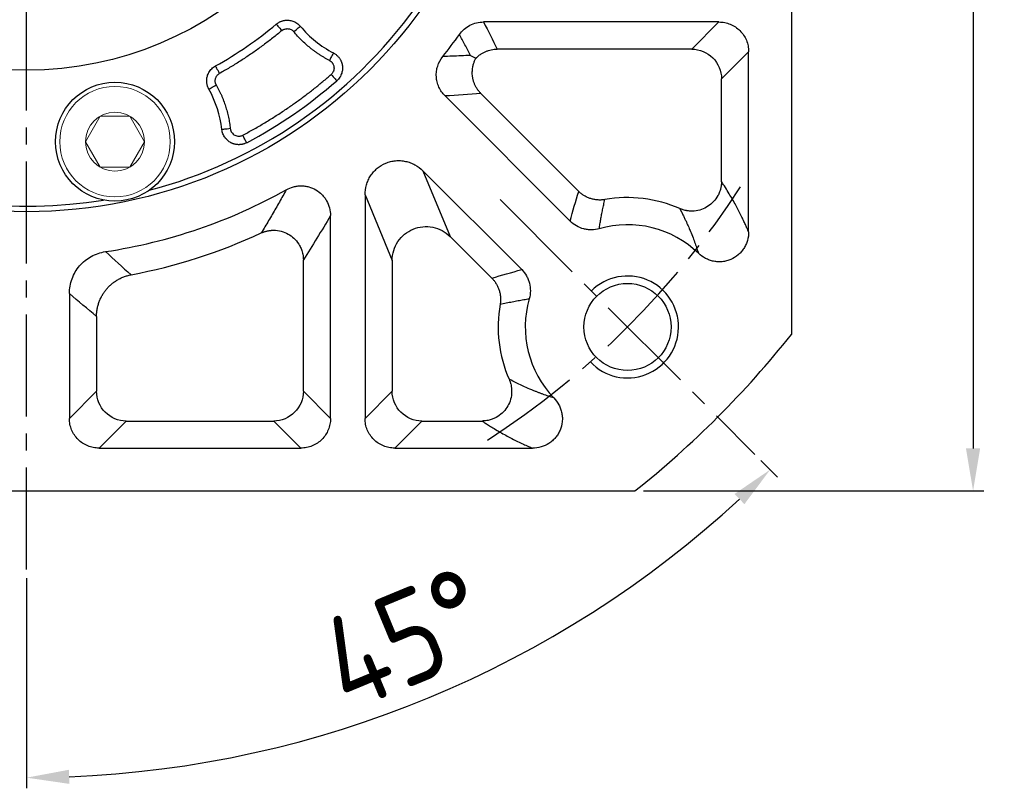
# Model space of a CAD drawing. Header units: millimetres. Extents: x 8126 to 9163, y -551 to 182.
# Tile 4 of 15: x 8339 to 8455, y -204 to -113. Entities that reach past the tile are written whole.
import ezdxf

# ---------------------------------------------------------------- set-up
doc = ezdxf.new("R2010")
doc.units = ezdxf.units.MM
doc.linetypes.add('点画线', pattern=[18, 12, -2, 2, -2])
for name, color, linetype, lineweight in [('6文字层', 3, 'Continuous', 35), ('粗实线', 7, 'Continuous', 40), ('细实线', 7, 'Continuous', 18)]:
    doc.layers.add(name, color=color, linetype=linetype, lineweight=lineweight)
doc.layers.add('7中心线层', color=7, linetype='点画线')
doc.styles.add('工程字', font='gbenor.shx', dxfattribs={"bigfont": 'gbcbig.shx'})
doc.dimstyles.new('ISO-25', dxfattribs={"dimtxt": 11, "dimasz": 5, "dimexe": 1.25, "dimexo": 1, "dimgap": 2, "dimtad": 1, "dimtxsty": '工程字', "dimcen": 2, "dimadec": 0, "dimazin": 0, "dimtfac": 1, "dimtmove": 0, "dimatfit": 3, "dimfxl": 1, "dimarcsym": 0})
doc.dimstyles.new('ISO-25-1', dxfattribs={"dimtxt": 11, "dimasz": 5, "dimexe": 1.25, "dimexo": 1, "dimgap": 2, "dimtad": 1, "dimtoh": 1, "dimtxsty": '工程字', "dimcen": 2, "dimadec": 0, "dimazin": 0, "dimtfac": 1, "dimtmove": 0, "dimatfit": 3, "dimfxl": 1, "dimarcsym": 0})

# ---------------------------------------------------------------- blocks, each defined once
blk = doc.blocks.new('*D31')
at = {"layer": '6文字层', "color": 0, "lineweight": -2}
for p, q in [((8412.87, 11.38), (8452.91, 11.38)), ((8451.66, 6.38), (8451.66, -163.62)), ((8412.87, -168.62), (8452.91, -168.62))]:
    blk.add_line(p, q, dxfattribs=at)
at = {"layer": '6文字层', "color": 0}
for points in [[(8452.49, 6.38), (8450.82, 6.38), (8451.66, 11.38)], [(8450.82, -163.62), (8452.49, -163.62), (8451.66, -168.62)]]:
    blk.add_solid(points, dxfattribs=at)
at = {"layer": 'Defpoints', "color": 0}
for p in [(8411.87, 11.38), (8411.87, -168.62), (8451.66, -168.62)]:
    blk.add_point(p, dxfattribs=at)
at = {"layer": '6文字层', "color": 0, "insert": (8444.16, -78.62), "char_height": 11, "attachment_point": 5, "rotation": 90, "style": '工程字'}
blk.add_mtext('180', dxfattribs=at)
blk = doc.blocks.new('*D32')
at = {"layer": '6文字层', "color": 0, "lineweight": -2}
for p, q in [((8263.57, -150.33), (8263.57, -192.37)), ((8275.57, -150.33), (8275.57, -192.37)), ((8258.57, -191.12), (8253.57, -191.12)), ((8275.57, -191.12), (8263.57, -191.12)), ((8285.57, -191.12), (8280.57, -191.12)), ((8337.07, -191.12), (8285.57, -191.12))]:
    blk.add_line(p, q, dxfattribs=at)
at = {"layer": '6文字层', "color": 0}
for points in [[(8258.57, -191.95), (8258.57, -190.29), (8263.57, -191.12)], [(8280.57, -190.29), (8280.57, -191.95), (8275.57, -191.12)]]:
    blk.add_solid(points, dxfattribs=at)
at = {"layer": 'Defpoints', "color": 0}
for p in [(8263.57, -149.33), (8275.57, -149.33), (8263.57, -191.12)]:
    blk.add_point(p, dxfattribs=at)
at = {"layer": '6文字层', "color": 0, "insert": (8312.32, -183.62), "char_height": 11, "attachment_point": 5, "style": '工程字'}
blk.add_mtext('4-M12x28', dxfattribs=at)
blk = doc.blocks.new('*D33')
at = {"layer": '6文字层', "color": 0, "lineweight": -2}
for p, q in [((8340.28, -80.62), (8340.28, -76.62)), ((8338.28, -78.62), (8342.28, -78.62)), ((8231.44, -170.24), (8259.95, -146.24)), ((8204.69, -170.24), (8231.44, -170.24))]:
    blk.add_line(p, q, dxfattribs=at)
at = {"layer": '6文字层', "color": 0}
blk.add_solid([(8260.49, -146.88), (8259.41, -145.6), (8263.78, -143.02)], dxfattribs=at)
at = {"layer": 'Defpoints', "color": 0}
for p in [(8416.78, -14.22), (8263.78, -143.02)]:
    blk.add_point(p, dxfattribs=at)
at = {"layer": '6文字层', "color": 0, "insert": (8217.07, -162.74), "char_height": 11, "attachment_point": 5, "style": '工程字'}
blk.add_mtext('∅200', dxfattribs=at)
blk = doc.blocks.new('*D34')
at = {"layer": '6文字层', "color": 0, "lineweight": -2}
for p, q in [((8439.01, 23.8), (8423.56, 7.77)), ((8465.77, 23.8), (8439.01, 23.8)), ((8340.28, -80.62), (8340.28, -76.62)), ((8338.28, -78.62), (8342.28, -78.62))]:
    blk.add_line(p, q, dxfattribs=at)
at = {"layer": '6文字层', "color": 0}
blk.add_solid([(8422.96, 8.35), (8424.16, 7.19), (8420.09, 4.17)], dxfattribs=at)
at = {"layer": 'Defpoints', "color": 0}
for p in [(8420.09, 4.17), (8260.47, -161.42)]:
    blk.add_point(p, dxfattribs=at)
at = {"layer": '6文字层', "color": 0, "lineweight": 25, "insert": (8453.39, 31.3), "char_height": 11, "attachment_point": 5, "style": '工程字'}
blk.add_mtext('∅230{}{{\\H0.7x;}{}}', dxfattribs=at)
blk = doc.blocks.new('*D36')
at = {"layer": '6文字层', "color": 0, "lineweight": -2}
for p, q in [((8426.69, -165.03), (8428.66, -167)), ((8340.28, -178.87), (8340.28, -203.61))]:
    blk.add_line(p, q, dxfattribs=at)
blk.add_arc((8340.28, -78.62), 123.74, 272.3153, 312.6847, dxfattribs=at)
at = {"layer": '6文字层', "color": 0}
for points in [[(8424.75, -170.18), (8423.59, -168.98), (8427.78, -166.12)], [(8345.26, -201.43), (8345.3, -203.09), (8340.28, -202.36)]]:
    blk.add_solid(points, dxfattribs=at)
at = {"layer": 'Defpoints', "color": 0}
for p in [(8340.28, 20.63), (8396, -134.34), (8425.98, -164.32), (8340.28, -177.87), (8372.31, -198.15)]:
    blk.add_point(p, dxfattribs=at)
at = {"layer": '6文字层', "color": 0, "insert": (8384.76, -186.01), "char_height": 11, "attachment_point": 5, "rotation": 22.5, "style": '工程字'}
blk.add_mtext('45%%d', dxfattribs=at)

msp = doc.modelspace()

# ---------------------------------------------------------------- linework, layer by layer
at = {"layer": '7中心线层'}
for p, q in [((8340.2794, -177.8693), (8340.2794, 20.6263)), ((8396.0021, -134.3442), (8425.9781, -164.3201))]:
    msp.add_line(p, q, dxfattribs=at)
msp.add_arc((8340.2794, -78.6215), 100, 302.832642, 327.167358, dxfattribs=at)
at = {"layer": '粗实线', "color": 0, "lineweight": 30}
for p, q in [((8430.2794, -7.0324), (8430.2794, -150.2106)), ((8268.6903, -168.6215), (8411.8685, -168.6215))]:
    msp.add_line(p, q, dxfattribs=at)
for centre, radius in [((8340.2794, -78.6215), 57.15), ((8340.2794, -78.6215), 40.5), ((8350.675, -127.5289), 7), ((8410.9901, -149.3322), 5.125)]:
    msp.add_circle(centre, radius, dxfattribs=at)
for radius, start, end in [(56.5, 215.800973, 279.199034), (56.5, 284.800972, 324.199032), (115, 308.49995, 321.50005)]:
    msp.add_arc((8340.2794, -78.6215), radius, start, end, dxfattribs=at)
at = {"layer": '细实线', "color": 0, "lineweight": -3}
for p, q in [((8421.7532, -113.4474), (8394.0497, -113.4474)), ((8421.7532, -113.4474), (8418.5616, -116.6391)), ((8418.5616, -116.6391), (8395.67, -116.6391)), ((8425.2447, -116.9389), (8422.053, -120.1305)), ((8425.2447, -138.142), (8425.2447, -116.9389)), ((8422.053, -132.214), (8422.053, -120.1305)), ((8389.5157, -122.1518), (8404.2447, -136.8808)), ((8393.7434, -121.8658), (8405.2527, -133.3751)), ((8398.5387, -142.5868), (8386.9171, -130.9652)), ((8386.9171, -130.9652), (8390.1088, -138.6705)), ((8380.1053, -133.7868), (8380.1053, -160.0953)), ((8380.1053, -133.7868), (8383.297, -141.492)), ((8376.0358, -160.0953), (8376.0358, -136.2274)), ((8395.033, -143.5948), (8390.1088, -138.6705)), ((8372.8442, -156.9037), (8372.8442, -141.4376)), ((8383.297, -141.492), (8383.297, -156.9037)), ((8345.3142, -145.3961), (8345.3142, -160.0953)), ((8348.5058, -148.0901), (8348.5058, -156.9037)), ((8345.3142, -160.0953), (8348.5058, -156.9037)), ((8376.0358, -160.0953), (8372.8442, -156.9037)), ((8380.1053, -160.0953), (8383.297, -156.9037)), ((8348.8057, -163.5868), (8351.9973, -160.3951)), ((8351.9973, -160.3951), (8369.3527, -160.3951)), ((8372.5443, -163.5868), (8369.3527, -160.3951)), ((8383.5968, -163.5868), (8386.7884, -160.3951)), ((8386.7884, -160.3951), (8393.8719, -160.3951)), ((8348.8057, -163.5868), (8372.5443, -163.5868)), ((8383.5968, -163.5868), (8399.7999, -163.5868))]:
    msp.add_line(p, q, dxfattribs=at)
at = {"layer": '细实线', "color": 0, "lineweight": -3, "flags": 128}
for points in [[(8369.6619, -113.6985), (8369.678, -113.7177), (8369.717, -113.7643), (8369.7776, -113.8366), (8369.8576, -113.9321), (8369.9539, -114.0471), (8370.0631, -114.1774), (8370.1811, -114.3183), (8370.3036, -114.4646)], [(8371.7136, -114.5914), (8371.8602, -114.4694), (8372.0015, -114.3518), (8372.1322, -114.243), (8372.2475, -114.1471), (8372.3432, -114.0674), (8372.4157, -114.007), (8372.4625, -113.9681), (8372.4817, -113.9521)], [(8376.3781, -117.0891), (8376.3666, -117.1113), (8376.3385, -117.1653), (8376.295, -117.249), (8376.2376, -117.3595), (8376.1685, -117.4927), (8376.0901, -117.6436), (8376.0054, -117.8067), (8375.9175, -117.976)], [(8362.9821, -119.4966), (8362.8895, -119.3297), (8362.8002, -119.1691), (8362.7176, -119.0204), (8362.6448, -118.8893), (8362.5844, -118.7804), (8362.5385, -118.6979), (8362.509, -118.6448), (8362.4968, -118.6229)], [(8376.1143, -119.6157), (8376.2406, -119.7601), (8376.3622, -119.8992), (8376.4746, -120.0278), (8376.5736, -120.141), (8376.6555, -120.2348), (8376.7173, -120.3055), (8376.7567, -120.3505), (8376.7723, -120.3683)], [(8361.7231, -121.3463), (8361.7449, -121.3341), (8361.798, -121.3044), (8361.8804, -121.2583), (8361.989, -121.1975), (8362.12, -121.1242), (8362.2683, -121.0412), (8362.4287, -120.9515), (8362.5952, -120.8583)], [(8364.2485, -125.9959), (8364.0589, -126.0173), (8363.8762, -126.038), (8363.7073, -126.057), (8363.5582, -126.0739), (8363.4345, -126.0878), (8363.3407, -126.0984), (8363.2803, -126.1053), (8363.2554, -126.1081)], [(8366.1756, -127.6512), (8366.1645, -127.6304), (8366.1366, -127.5774), (8366.0927, -127.4944), (8366.0346, -127.3843), (8365.9643, -127.2513), (8365.8846, -127.1003), (8365.7983, -126.937), (8365.7087, -126.7673)]]:
    msp.add_lwpolyline(points, dxfattribs=at)
at = {"layer": '细实线'}
for points in [[(8347.21, -127.5289), (8348.9421, -124.5289), (8352.4079, -124.5289), (8354.14, -127.5289)], [(8347.21, -127.5289), (8348.9421, -130.5289), (8352.4079, -130.5289), (8354.14, -127.5289)]]:
    msp.add_lwpolyline(points, dxfattribs=at)
for radius in [6.5, 3.465]:
    msp.add_circle((8350.675, -127.5289), radius, dxfattribs=at)
at = {"layer": '细实线', "color": 0, "lineweight": -3}
for centre, radius, start, end in [((8340.2794, -78.6215), 45.7572, 299.048523, 309.951483), ((8382.213, -105.8535), 12.6604, 219.768384, 242.556326), ((8340.2794, -78.6215), 62.5348, 321.545288, 324.525837), ((8340.2794, -78.6215), 55.4484, 297.841768, 311.158238), ((8350.675, -127.5289), 12.6604, 6.443678, 29.23162), ((8340.2794, -78.6215), 62.5348, 278.536128, 299.253077), ((8410.9901, -149.3322), 15.2264, 66.14091, 100.084121), ((8410.9901, -149.3322), 12.0348, 46.113509, 106.026041), ((8340.2794, -78.6215), 65.7264, 280.770049, 294.836217), ((8410.9901, -149.3322), 15.2264, 169.915856, 203.860062), ((8410.9901, -149.3322), 12.0348, 163.973934, 223.880907)]:
    msp.add_arc(centre, radius, start, end, dxfattribs=at)
at = {"layer": '细实线', "color": 0, "lineweight": -2}
msp.add_arc((8410.9901, -149.3322), 6, 223.280872, 135.000055, dxfattribs=at)
at = {"layer": '细实线', "color": 0, "lineweight": -3}
for points, knots in [([(8369.6619, -113.6985), (8369.6979, -113.6696), (8369.7699, -113.6117), (8369.8851, -113.5348), (8370.0046, -113.4656), (8370.128, -113.4053), (8370.2541, -113.354), (8370.3817, -113.3119), (8370.5097, -113.279), (8370.6372, -113.2549), (8370.763, -113.2394), (8370.8864, -113.2321), (8371.0065, -113.2322), (8371.164, -113.2417), (8371.3636, -113.2716), (8371.6049, -113.3386), (8371.8462, -113.4401), (8372.0786, -113.5776), (8372.2962, -113.7467), (8372.4198, -113.8835), (8372.4817, -113.9521)], [0, 0, 0, 0, 0.04402606, 0.08808988, 0.13204352, 0.17573877, 0.21902966, 0.26177497, 0.30384037, 0.34510038, 0.3854399, 0.42475543, 0.46295577, 0.49996242, 0.57524638, 0.65495231, 0.7383017, 0.82433553, 0.9119577, 1, 1, 1, 1]), ([(8391.2063, -114.9127), (8391.3683, -114.6851), (8391.5538, -114.4812), (8391.9707, -114.1192), (8392.2041, -113.9611), (8392.6938, -113.7085), (8392.955, -113.6109), (8393.4956, -113.48), (8393.7703, -113.4473), (8394.0497, -113.4474)], [0, 0, 0, 0, 0.25, 0.25, 0.5, 0.5, 0.75, 0.75, 1, 1, 1, 1]), ([(8421.7532, -113.4474), (8421.9839, -113.4471), (8422.2108, -113.4691), (8422.6573, -113.5566), (8422.8792, -113.623), (8423.3027, -113.7973), (8423.5035, -113.9041), (8423.8834, -114.1569), (8424.0634, -114.3043), (8424.3859, -114.6265), (8424.5305, -114.8024), (8424.7856, -115.1843), (8424.8939, -115.3878), (8425.0674, -115.8084), (8425.134, -116.0284), (8425.2229, -116.48), (8425.245, -116.7082), (8425.2447, -116.9389)], [0, 0, 0, 0, 0.125, 0.125, 0.25, 0.25, 0.375, 0.375, 0.5, 0.5, 0.625, 0.625, 0.75, 0.75, 0.875, 0.875, 1, 1, 1, 1]), ([(8370.3036, -114.4646), (8370.1277, -114.6107), (8369.7761, -114.9027), (8369.2409, -115.3308), (8368.7005, -115.7511), (8368.1542, -116.163), (8367.6024, -116.5667), (8367.0448, -116.962), (8366.4815, -117.3492), (8365.9126, -117.728), (8365.338, -118.0986), (8364.7577, -118.4609), (8364.1716, -118.8148), (8363.5802, -119.1611), (8363.1815, -119.3847), (8362.9821, -119.4966)], [0, 0, 0, 0, 0.07710479, 0.1541188, 0.23105848, 0.30794028, 0.38478072, 0.46159633, 0.53840367, 0.61521928, 0.69205972, 0.76894152, 0.8458812, 0.92289521, 1, 1, 1, 1]), ([(8370.3036, -114.4646), (8370.3237, -114.4485), (8370.3676, -114.4134), (8370.4446, -114.364), (8370.5383, -114.3155), (8370.6832, -114.2606), (8370.8527, -114.2293), (8371.0384, -114.2314), (8371.2182, -114.2627), (8371.3884, -114.328), (8371.5328, -114.4183), (8371.6343, -114.5022), (8371.6885, -114.5632), (8371.7136, -114.5914)], [0, 0, 0, 0, 0.04909952, 0.10724979, 0.17430161, 0.25023161, 0.40250846, 0.49985888, 0.60367573, 0.74952735, 0.84444715, 0.92793287, 1, 1, 1, 1]), ([(8375.9175, -117.976), (8375.8172, -117.923), (8375.6168, -117.8172), (8375.3216, -117.6491), (8375.0307, -117.4744), (8374.7445, -117.2926), (8374.4628, -117.1037), (8374.1858, -116.9076), (8373.9134, -116.7045), (8373.5568, -116.4246), (8373.1245, -116.0588), (8372.6291, -115.5945), (8372.1556, -115.1075), (8371.861, -114.7636), (8371.7136, -114.5914)], [0, 0, 0, 0, 0.06262688, 0.12514083, 0.18758042, 0.24998437, 0.31239147, 0.3748405, 0.43737016, 0.500019, 0.62515049, 0.74998437, 0.87483084, 1, 1, 1, 1]), ([(8392.5311, -117.3832), (8392.3104, -116.9677), (8391.8728, -116.1437), (8391.4272, -115.3207), (8391.2063, -114.9127)], [0, 0, 0, 0, 0.50426457, 1, 1, 1, 1]), ([(8393.158, -117.7067), (8393.1649, -117.6995), (8393.1913, -117.6721), (8393.2514, -117.6126), (8393.3535, -117.5174), (8393.5028, -117.3912), (8393.7164, -117.2328), (8393.9867, -117.0663), (8394.2996, -116.9143), (8394.6257, -116.7938), (8394.9641, -116.7064), (8395.314, -116.65), (8395.551, -116.6427), (8395.67, -116.6391)], [0, 0, 0, 0, 0.01071435, 0.04080696, 0.09050101, 0.16008406, 0.24982721, 0.37496924, 0.4991962, 0.62160574, 0.74635283, 0.87273459, 1, 1, 1, 1]), ([(8418.5616, -116.6391), (8419.4772, -116.6416), (8420.3815, -117.0188), (8421.6733, -118.3106), (8422.0505, -119.2148), (8422.053, -120.1305)], [0, 0, 0, 0, 0.5, 0.5, 1, 1, 1, 1]), ([(8375.9175, -117.976), (8375.9459, -117.9918), (8376.0026, -118.0234), (8376.081, -118.0812), (8376.1539, -118.1455), (8376.2202, -118.2165), (8376.2765, -118.2884), (8376.3372, -118.3842), (8376.407, -118.5308), (8376.4785, -118.8196), (8376.4443, -119.0965), (8376.3495, -119.3181), (8376.282, -119.4341), (8376.1952, -119.5414), (8376.1354, -119.5964), (8376.1143, -119.6157)], [0, 0, 0, 0, 0.05027651, 0.10042159, 0.15051433, 0.2005951, 0.25067732, 0.29173374, 0.3759917, 0.50095473, 0.74896655, 0.78749237, 0.87426367, 0.95581574, 1, 1, 1, 1]), ([(8376.3781, -117.0891), (8376.421, -117.1126), (8376.5072, -117.1598), (8376.6298, -117.2426), (8376.7466, -117.3338), (8376.8561, -117.4336), (8376.9575, -117.5406), (8377.05, -117.6537), (8377.1328, -117.7717), (8377.2058, -117.8931), (8377.2687, -118.0167), (8377.3216, -118.141), (8377.3648, -118.2648), (8377.3988, -118.387), (8377.4242, -118.5066), (8377.4454, -118.6478), (8377.4579, -118.8193), (8377.4522, -119.0281), (8377.4213, -119.2536), (8377.36, -119.4896), (8377.2647, -119.7285), (8377.1339, -119.9607), (8376.9712, -120.1797), (8376.8387, -120.3053), (8376.7723, -120.3683)], [0, 0, 0, 0, 0.03780133, 0.07587395, 0.11406859, 0.15223052, 0.1902026, 0.22782843, 0.26495555, 0.30143824, 0.33714013, 0.37193627, 0.40571469, 0.43837735, 0.46984066, 0.50003539, 0.54860336, 0.60242425, 0.66107933, 0.72396728, 0.79030212, 0.85913541, 0.92940428, 1, 1, 1, 1]), ([(8389.5157, -122.1518), (8389.2144, -121.8506), (8388.968, -121.4941), (8388.7067, -120.9121), (8388.6372, -120.7095), (8388.5374, -120.2999), (8388.5064, -120.0921), (8388.4824, -119.6709), (8388.49, -119.4565), (8388.5431, -119.0391), (8388.5884, -118.8339), (8388.7809, -118.229), (8388.9854, -117.8452), (8389.2504, -117.5116)], [0, 0, 0, 0, 0.25, 0.25, 0.375, 0.375, 0.5, 0.5, 0.625, 0.625, 0.75, 0.75, 1, 1, 1, 1]), ([(8392.5311, -117.3832), (8392.1636, -117.4002), (8391.4335, -117.4339), (8390.34, -117.4767), (8389.6119, -117.5), (8389.2504, -117.5116)], [0, 0, 0, 0, 0.337832, 0.67116532, 1, 1, 1, 1]), ([(8393.7434, -121.8658), (8393.7013, -121.8223), (8393.6173, -121.7353), (8393.5001, -121.5968), (8393.3902, -121.4534), (8393.2883, -121.3051), (8393.1948, -121.1529), (8393.1099, -120.9974), (8393.0337, -120.8395), (8392.9663, -120.68), (8392.9076, -120.5196), (8392.8576, -120.3591), (8392.816, -120.1993), (8392.7825, -120.0409), (8392.7352, -119.7514), (8392.7095, -119.3222), (8392.7604, -118.8196), (8392.8648, -118.3899), (8392.9898, -118.0355), (8393.1024, -117.8154), (8393.158, -117.7067)], [0, 0, 0, 0, 0.04033105, 0.08061623, 0.12078046, 0.16074903, 0.20044829, 0.23980638, 0.27875385, 0.31722422, 0.35515451, 0.39248569, 0.42916298, 0.46513618, 0.50035979, 0.62452333, 0.75028108, 0.83535989, 0.91873686, 1, 1, 1, 1]), ([(8361.7231, -121.3463), (8361.7014, -121.3056), (8361.6579, -121.224), (8361.6037, -121.0964), (8361.558, -120.9661), (8361.5217, -120.8336), (8361.4948, -120.7002), (8361.4772, -120.5669), (8361.4686, -120.435), (8361.4687, -120.3053), (8361.4769, -120.1788), (8361.4926, -120.0563), (8361.5151, -119.9384), (8361.5537, -119.7854), (8361.6202, -119.595), (8361.7309, -119.3703), (8361.8756, -119.152), (8362.0538, -118.9493), (8362.2605, -118.767), (8362.4179, -118.671), (8362.4968, -118.6229)], [0, 0, 0, 0, 0.04405044, 0.08813536, 0.13210632, 0.17581464, 0.219114, 0.26186283, 0.30392658, 0.34517958, 0.38550667, 0.4248043, 0.46298134, 0.49995936, 0.57524351, 0.65494966, 0.73829934, 0.82433361, 0.91195652, 1, 1, 1, 1]), ([(8362.5952, -120.8583), (8362.581, -120.8311), (8362.5518, -120.7755), (8362.5174, -120.6855), (8362.4903, -120.5886), (8362.4663, -120.4482), (8362.4654, -120.281), (8362.5019, -120.0922), (8362.5697, -119.9161), (8362.6764, -119.7486), (8362.8162, -119.6013), (8362.9275, -119.5311), (8362.9821, -119.4966)], [0, 0, 0, 0, 0.05857868, 0.11976588, 0.18368661, 0.25048746, 0.3913385, 0.49997599, 0.61609066, 0.74956858, 0.87697948, 1, 1, 1, 1]), ([(8365.7087, -126.7673), (8365.9156, -126.657), (8366.3294, -126.4365), (8366.9445, -126.0956), (8367.5552, -125.7476), (8368.1611, -125.3916), (8368.7624, -125.0279), (8369.359, -124.6564), (8369.9508, -124.2772), (8370.538, -123.8901), (8371.2756, -123.3902), (8372.1571, -122.7691), (8373.1744, -122.0166), (8374.1734, -121.2404), (8375.1557, -120.4424), (8375.7947, -119.8913), (8376.1143, -119.6157)], [0, 0, 0, 0, 0.05559496, 0.11115855, 0.16670003, 0.22222868, 0.27775375, 0.33328454, 0.38883031, 0.44440032, 0.50000384, 0.60005023, 0.70001895, 0.79996409, 0.89993975, 1, 1, 1, 1]), ([(8362.5952, -120.8583), (8362.6499, -120.9576), (8362.7592, -121.1562), (8362.9135, -121.4588), (8363.0607, -121.7646), (8363.1999, -122.0738), (8363.3314, -122.3864), (8363.4552, -122.7023), (8363.5713, -123.0217), (8363.7154, -123.4515), (8363.8757, -123.9947), (8364.0345, -124.6548), (8364.1626, -125.3218), (8364.2198, -125.771), (8364.2485, -125.9959)], [0, 0, 0, 0, 0.06262688, 0.12514083, 0.18758042, 0.24998437, 0.31239147, 0.3748405, 0.43737016, 0.500019, 0.62515049, 0.74998437, 0.87483084, 1, 1, 1, 1]), ([(8366.1756, -127.6512), (8366.1319, -127.6731), (8366.0447, -127.7168), (8365.9082, -127.7699), (8365.769, -127.8135), (8365.6279, -127.8464), (8365.4866, -127.8689), (8365.3465, -127.8811), (8365.2088, -127.8834), (8365.0748, -127.8765), (8364.9457, -127.8613), (8364.8222, -127.8387), (8364.7051, -127.8098), (8364.595, -127.7755), (8364.4922, -127.7371), (8364.3969, -127.6955), (8364.2744, -127.6345), (8364.1226, -127.5438), (8363.9448, -127.4097), (8363.7744, -127.2473), (8363.6182, -127.0578), (8363.4827, -126.8439), (8363.3743, -126.6103), (8363.2941, -126.3636), (8363.2683, -126.193), (8363.2554, -126.1081)], [0, 0, 0, 0, 0.03765928, 0.07537156, 0.11296922, 0.15028243, 0.18714265, 0.22338602, 0.25885647, 0.29340846, 0.32690905, 0.35923948, 0.39029609, 0.41999057, 0.44824977, 0.47501496, 0.50024085, 0.55390644, 0.61128664, 0.67192376, 0.73522858, 0.80049571, 0.86693422, 0.93371083, 1, 1, 1, 1]), ([(8364.2485, -125.9959), (8364.253, -126.0283), (8364.262, -126.0927), (8364.2871, -126.1866), (8364.3206, -126.2772), (8364.3634, -126.3645), (8364.4397, -126.4886), (8364.5685, -126.6369), (8364.7698, -126.7757), (8364.9979, -126.8643), (8365.2146, -126.8896), (8365.4032, -126.8746), (8365.5618, -126.8367), (8365.6595, -126.7905), (8365.7087, -126.7673)], [0, 0, 0, 0, 0.05054314, 0.10035771, 0.14992273, 0.1997244, 0.2502421, 0.37495085, 0.49993683, 0.62455354, 0.74960803, 0.83339172, 0.91610675, 1, 1, 1, 1]), ([(8380.1053, -133.7868), (8380.1039, -133.389), (8380.1582, -133.0005), (8380.3231, -132.4315), (8380.3927, -132.2439), (8380.5561, -131.886), (8380.6504, -131.714), (8380.8642, -131.3841), (8380.9849, -131.2249), (8381.2471, -130.9283), (8381.3881, -130.7913), (8381.8398, -130.4135), (8382.1849, -130.2043), (8382.7295, -129.9785), (8382.9163, -129.917), (8383.3011, -129.8221), (8383.4981, -129.7894), (8383.89, -129.7542), (8384.0865, -129.7514), (8384.4804, -129.7753), (8384.679, -129.8024), (8385.0647, -129.8846), (8385.2533, -129.9396), (8385.6221, -130.077), (8385.8036, -130.1603), (8386.3235, -130.4463), (8386.6368, -130.6829), (8386.9171, -130.9652)], [0, 0, 0, 0, 0.125, 0.125, 0.1875, 0.1875, 0.25, 0.25, 0.3125, 0.3125, 0.375, 0.375, 0.5, 0.5, 0.5625, 0.5625, 0.625, 0.625, 0.6875, 0.6875, 0.75, 0.75, 0.8125, 0.8125, 0.875, 0.875, 1, 1, 1, 1]), ([(8370.8382, -133.1812), (8370.7034, -133.4235), (8370.432, -133.9112), (8370.0217, -134.6362), (8369.6058, -135.3626), (8369.1841, -136.0894), (8368.7566, -136.8166), (8368.3235, -137.5451), (8368.0325, -138.0267), (8367.8862, -138.269)], [0, 0, 0, 0, 0.1375627, 0.27688981, 0.4179816, 0.56083829, 0.70546011, 0.85184728, 1, 1, 1, 1]), ([(8370.8382, -133.1812), (8371.1052, -133.0308), (8371.3854, -132.9173), (8371.8251, -132.8013), (8371.9762, -132.7717), (8372.2781, -132.7328), (8372.4291, -132.7234), (8372.7311, -132.724), (8372.8822, -132.7342), (8373.1844, -132.7747), (8373.3352, -132.8053), (8373.774, -132.9248), (8374.0549, -133.0426), (8374.5827, -133.3518), (8374.8214, -133.5376), (8375.1417, -133.863), (8375.2423, -133.9798), (8375.4249, -134.2225), (8375.5076, -134.349), (8375.7307, -134.7443), (8375.8463, -135.0317), (8375.998, -135.6173), (8376.0365, -135.9209), (8376.0358, -136.2274)], [0, 0, 0, 0, 0.125, 0.125, 0.1875, 0.1875, 0.25, 0.25, 0.3125, 0.3125, 0.375, 0.375, 0.5, 0.5, 0.625, 0.625, 0.6875, 0.6875, 0.75, 0.75, 0.875, 0.875, 1, 1, 1, 1]), ([(8422.053, -132.214), (8422.052, -132.2691), (8422.05, -132.3805), (8422.0368, -132.5494), (8422.0153, -132.7214), (8421.9844, -132.896), (8421.9282, -133.141), (8421.8221, -133.4737), (8421.5781, -134.0031), (8421.145, -134.6037), (8420.4811, -135.161), (8419.7032, -135.5428), (8418.9878, -135.6943), (8418.4051, -135.7059), (8418.0812, -135.6723), (8417.871, -135.6341), (8417.7297, -135.6042), (8417.5501, -135.5569), (8417.344, -135.4891), (8417.2108, -135.433), (8417.149, -135.407)], [0, 0, 0, 0, 0.02390358, 0.04839624, 0.07347045, 0.09911551, 0.12531726, 0.18250198, 0.25024601, 0.37750819, 0.49984728, 0.62234159, 0.74944872, 0.81324305, 0.87455908, 0.89035172, 0.905945, 0.93735715, 0.97096901, 1, 1, 1, 1]), ([(8425.2447, -138.142), (8425.1953, -138.0268), (8425.0853, -137.7703), (8424.9033, -137.3611), (8424.6876, -136.8917), (8424.3781, -136.2444), (8424.0291, -135.5564), (8423.4971, -134.5671), (8422.9652, -133.6562), (8422.4321, -132.7996), (8422.1654, -132.3876), (8422.053, -132.214)], [0, 0, 0, 0, 0.04664898, 0.10386873, 0.17165388, 0.25000131, 0.39539044, 0.4999861, 0.74998857, 0.89465495, 1, 1, 1, 1]), ([(8408.3241, -134.341), (8408.2613, -134.3511), (8408.1351, -134.3713), (8407.943, -134.3885), (8407.7483, -134.3958), (8407.5517, -134.3919), (8407.3542, -134.377), (8407.1568, -134.3506), (8406.9604, -134.3128), (8406.766, -134.2638), (8406.5746, -134.2036), (8406.3871, -134.1325), (8406.2044, -134.0511), (8406.0274, -133.9597), (8405.8569, -133.859), (8405.6935, -133.7496), (8405.538, -133.6321), (8405.3903, -133.5081), (8405.2984, -133.4193), (8405.2527, -133.3751)], [0, 0, 0, 0, 0.0569585, 0.11459532, 0.17283332, 0.23159, 0.29077806, 0.35030614, 0.4100796, 0.47000141, 0.52997306, 0.58989557, 0.64967045, 0.70920066, 0.76839156, 0.82715179, 0.88539405, 0.94303583, 1, 1, 1, 1]), ([(8407.6676, -137.7652), (8407.6952, -137.5865), (8407.7512, -137.2235), (8407.8458, -136.6738), (8407.9498, -136.1097), (8408.0643, -135.5319), (8408.1887, -134.9402), (8408.2785, -134.5426), (8408.3241, -134.341)], [0, 0, 0, 0, 0.1546811, 0.31415652, 0.4784262, 0.64749006, 0.82134803, 1, 1, 1, 1]), ([(8417.149, -135.407), (8417.2229, -135.5504), (8417.3649, -135.826), (8417.5664, -136.2336), (8417.749, -136.6144), (8417.9131, -136.9675), (8418.0592, -137.2913), (8418.1878, -137.5841), (8418.2992, -137.8442), (8418.4695, -138.2505), (8418.688, -138.7949), (8418.9421, -139.4803), (8419.1529, -140.0899), (8419.2769, -140.4816), (8419.333, -140.6586)], [0, 0, 0, 0, 0.09421091, 0.18114122, 0.26079307, 0.33316884, 0.39827098, 0.45610193, 0.50666399, 0.54995931, 0.68972449, 0.81131049, 0.91473141, 1, 1, 1, 1]), ([(8383.297, -141.492), (8383.3015, -140.7098), (8383.5414, -139.9318), (8384.4135, -138.6346), (8385.044, -138.1187), (8386.4881, -137.5205), (8387.2988, -137.4395), (8388.8327, -137.7401), (8389.5524, -138.1206), (8390.1088, -138.6705)], [0, 0, 0, 0, 0.25, 0.25, 0.5, 0.5, 0.75, 0.75, 1, 1, 1, 1]), ([(8407.6676, -137.7652), (8407.3679, -137.8514), (8407.0635, -137.8964), (8406.6002, -137.9033), (8406.4436, -137.8952), (8406.1366, -137.8584), (8405.9854, -137.83), (8405.5387, -137.7148), (8405.2466, -137.5959), (8404.7123, -137.29), (8404.4651, -137.1014), (8404.2447, -136.8808)], [0, 0, 0, 0, 0.25, 0.25, 0.375, 0.375, 0.5, 0.5, 0.75, 0.75, 1, 1, 1, 1]), ([(8367.8862, -138.269), (8367.9425, -138.2443), (8368.054, -138.1953), (8368.2242, -138.1337), (8368.3932, -138.0814), (8368.5603, -138.0389), (8368.724, -138.0056), (8368.8834, -137.9809), (8369.0373, -137.9641), (8369.1849, -137.9544), (8369.3252, -137.9511), (8369.4578, -137.953), (8369.838, -137.9727), (8370.4557, -138.0953), (8371.2449, -138.4723), (8371.9197, -139.0296), (8372.3132, -139.5687), (8372.5221, -139.9797), (8372.6235, -140.2199), (8372.7135, -140.49), (8372.7847, -140.7868), (8372.8335, -141.1057), (8372.8406, -141.3255), (8372.8442, -141.4376)], [0, 0, 0, 0, 0.02645106, 0.05243319, 0.07784644, 0.10259404, 0.12658346, 0.14972737, 0.17194436, 0.19315946, 0.21330445, 0.23231806, 0.25014584, 0.37702191, 0.49967075, 0.62235843, 0.74946186, 0.78308309, 0.82055205, 0.86147857, 0.90539565, 0.95176662, 1, 1, 1, 1]), ([(8425.2447, -138.142), (8425.246, -138.4872), (8425.1994, -138.8243), (8425.0576, -139.3182), (8424.9978, -139.4812), (8424.8571, -139.7924), (8424.776, -139.942), (8424.5921, -140.2291), (8424.4883, -140.3677), (8424.2623, -140.6267), (8424.1408, -140.7465), (8423.7514, -141.0774), (8423.4536, -141.2616), (8422.9829, -141.4623), (8422.8214, -141.5173), (8422.4889, -141.6032), (8422.3179, -141.6337), (8421.9779, -141.6683), (8421.8075, -141.6728), (8421.4658, -141.6566), (8421.2932, -141.6354), (8420.9571, -141.5688), (8420.7927, -141.5235), (8420.4712, -141.4094), (8420.313, -141.34), (8419.8568, -141.0991), (8419.581, -140.8986), (8419.333, -140.6586)], [0, 0, 0, 0, 0.125, 0.125, 0.1875, 0.1875, 0.25, 0.25, 0.3125, 0.3125, 0.375, 0.375, 0.5, 0.5, 0.5625, 0.5625, 0.625, 0.625, 0.6875, 0.6875, 0.75, 0.75, 0.8125, 0.8125, 0.875, 0.875, 1, 1, 1, 1]), ([(8345.3142, -145.3961), (8345.3139, -145.0978), (8345.34, -144.804), (8345.443, -144.225), (8345.5204, -143.9384), (8345.7267, -143.3802), (8345.8533, -143.1141), (8346.1518, -142.6072), (8346.3254, -142.3644), (8346.7126, -141.9145), (8346.9239, -141.7095), (8347.3809, -141.3383), (8347.6294, -141.1708), (8348.1481, -140.8852), (8348.4175, -140.7668), (8348.9758, -140.5781), (8349.2666, -140.5076), (8349.5616, -140.4635)], [0, 0, 0, 0, 0.125, 0.125, 0.25, 0.25, 0.375, 0.375, 0.5, 0.5, 0.625, 0.625, 0.75, 0.75, 0.875, 0.875, 1, 1, 1, 1]), ([(8348.5058, -148.0901), (8348.5069, -148.0152), (8348.5091, -147.8653), (8348.5252, -147.6409), (8348.5506, -147.4177), (8348.5861, -147.1964), (8348.6313, -146.9776), (8348.686, -146.7621), (8348.7497, -146.5505), (8348.8222, -146.3435), (8348.9029, -146.1417), (8348.9914, -145.9455), (8349.0871, -145.7554), (8349.1894, -145.572), (8349.2978, -145.3954), (8349.4117, -145.2259), (8349.5304, -145.0639), (8349.6956, -144.8563), (8349.9198, -144.6067), (8350.2179, -144.3244), (8350.5475, -144.0607), (8350.9064, -143.8208), (8351.2915, -143.6093), (8351.6989, -143.4311), (8352.1231, -143.2861), (8352.4153, -143.2222), (8352.5616, -143.1901)], [0, 0, 0, 0, 0.03261277, 0.06524058, 0.09784024, 0.13036843, 0.162782, 0.1950383, 0.22709545, 0.25891263, 0.29045033, 0.32167061, 0.3525373, 0.38301617, 0.41307512, 0.44268428, 0.47181608, 0.50044535, 0.55810838, 0.61767246, 0.67890889, 0.74155369, 0.80531207, 0.8698646, 0.93487517, 1, 1, 1, 1]), ([(8395.033, -143.5948), (8395.0772, -143.6405), (8395.166, -143.7324), (8395.29, -143.8801), (8395.4075, -144.0356), (8395.5169, -144.199), (8395.6176, -144.3695), (8395.709, -144.5465), (8395.7904, -144.7292), (8395.8615, -144.9167), (8395.9217, -145.1081), (8395.9707, -145.3025), (8396.0085, -145.4989), (8396.0348, -145.6963), (8396.0498, -145.8938), (8396.0537, -146.0904), (8396.0464, -146.2851), (8396.0292, -146.4772), (8396.009, -146.6034), (8395.9989, -146.6661)], [0, 0, 0, 0, 0.05696402, 0.11460567, 0.17284781, 0.23160794, 0.29079876, 0.35032891, 0.41010375, 0.47002625, 0.5299979, 0.58991973, 0.64969323, 0.70922137, 0.76840951, 0.82716629, 0.88540441, 0.94304136, 1, 1, 1, 1]), ([(8398.5387, -142.5868), (8398.7593, -142.8072), (8398.9461, -143.0517), (8399.1766, -143.4536), (8399.2453, -143.5946), (8399.3619, -143.881), (8399.4103, -144.0271), (8399.5258, -144.4737), (8399.5634, -144.7867), (8399.5546, -145.4023), (8399.5093, -145.71), (8399.4231, -146.0097)], [0, 0, 0, 0, 0.25, 0.25, 0.375, 0.375, 0.5, 0.5, 0.75, 0.75, 1, 1, 1, 1]), ([(8395.9989, -146.6661), (8396.2402, -146.6118), (8396.7149, -146.5049), (8397.42, -146.3594), (8398.1051, -146.2283), (8398.7699, -146.1111), (8399.208, -146.0431), (8399.4231, -146.0097)], [0, 0, 0, 0, 0.21380709, 0.42071078, 0.62071091, 0.81380736, 1, 1, 1, 1]), ([(8397.065, -155.4913), (8397.0834, -155.5349), (8397.1206, -155.6229), (8397.1701, -155.7591), (8397.2142, -155.8965), (8397.2654, -156.0832), (8397.3538, -156.5064), (8397.3818, -157.1919), (8397.2005, -158.0461), (8396.8183, -158.8243), (8396.2606, -159.4878), (8395.6743, -159.9105), (8395.1472, -160.158), (8394.7774, -160.279), (8394.4397, -160.3502), (8394.1531, -160.3875), (8393.9644, -160.3926), (8393.8719, -160.3951)], [0, 0, 0, 0, 0.02053089, 0.04150111, 0.06290655, 0.08314183, 0.12555981, 0.25040648, 0.37748416, 0.50035896, 0.62252564, 0.74972979, 0.81018156, 0.87471606, 0.91806169, 0.95983954, 1, 1, 1, 1]), ([(8402.3153, -157.6747), (8402.2091, -157.6413), (8401.9937, -157.5735), (8401.6761, -157.4683), (8401.3564, -157.3587), (8401.0354, -157.2444), (8400.7129, -157.1254), (8400.389, -157.0017), (8400.0636, -156.8732), (8399.5444, -156.6616), (8398.8352, -156.3546), (8397.9423, -155.9387), (8397.3633, -155.6435), (8397.065, -155.4913)], [0, 0, 0, 0, 0.05093597, 0.10339114, 0.15736615, 0.21286158, 0.26987793, 0.32841569, 0.38847527, 0.45005706, 0.62191229, 0.80522504, 1, 1, 1, 1]), ([(8351.9973, -160.3951), (8351.0816, -160.3926), (8350.1773, -160.0154), (8348.8855, -158.7236), (8348.5084, -157.8193), (8348.5058, -156.9037)], [0, 0, 0, 0, 0.5, 0.5, 1, 1, 1, 1]), ([(8372.8442, -156.9037), (8372.8416, -157.8193), (8372.4645, -158.7236), (8371.1727, -160.0154), (8370.2684, -160.3926), (8369.3527, -160.3951)], [0, 0, 0, 0, 0.5, 0.5, 1, 1, 1, 1]), ([(8386.7884, -160.3951), (8385.8728, -160.3926), (8384.9685, -160.0154), (8383.6767, -158.7236), (8383.2995, -157.8193), (8383.297, -156.9037)], [0, 0, 0, 0, 0.5, 0.5, 1, 1, 1, 1]), ([(8402.3154, -157.674), (8402.5555, -157.922), (8402.7558, -158.1972), (8402.9961, -158.6513), (8403.0661, -158.8103), (8403.1806, -159.1321), (8403.226, -159.2961), (8403.2926, -159.6306), (8403.314, -159.8023), (8403.3308, -160.1459), (8403.3264, -160.3165), (8403.2752, -160.825), (8403.1883, -161.1642), (8402.9881, -161.6353), (8402.9098, -161.787), (8402.7297, -162.0794), (8402.6276, -162.22), (8402.4066, -162.4807), (8402.2869, -162.6022), (8402.0294, -162.8274), (8401.8904, -162.9318), (8401.4577, -163.2095), (8401.1445, -163.3511), (8400.4831, -163.5415), (8400.1452, -163.5881), (8399.7999, -163.5868)], [0, 0, 0, 0, 0.125, 0.125, 0.1875, 0.1875, 0.25, 0.25, 0.3125, 0.3125, 0.375, 0.375, 0.5, 0.5, 0.5625, 0.5625, 0.625, 0.625, 0.6875, 0.6875, 0.75, 0.75, 0.875, 0.875, 1, 1, 1, 1]), ([(8348.8057, -163.5868), (8348.575, -163.5871), (8348.3481, -163.565), (8347.9016, -163.4776), (8347.6796, -163.4111), (8347.2561, -163.2369), (8347.0553, -163.1301), (8346.6754, -162.8773), (8346.4955, -162.7299), (8346.173, -162.4076), (8346.0284, -162.2318), (8345.7732, -161.8499), (8345.6649, -161.6464), (8345.4914, -161.2258), (8345.4249, -161.0058), (8345.3359, -160.5542), (8345.3138, -160.326), (8345.3142, -160.0953)], [0, 0, 0, 0, 0.125, 0.125, 0.25, 0.25, 0.375, 0.375, 0.5, 0.5, 0.625, 0.625, 0.75, 0.75, 0.875, 0.875, 1, 1, 1, 1]), ([(8376.0358, -160.0953), (8376.0362, -160.326), (8376.0141, -160.5529), (8375.9267, -160.9994), (8375.8602, -161.2213), (8375.686, -161.6448), (8375.5791, -161.8456), (8375.3263, -162.2255), (8375.1789, -162.4055), (8374.8567, -162.728), (8374.6809, -162.8726), (8374.2989, -163.1277), (8374.0954, -163.236), (8373.6748, -163.4095), (8373.4549, -163.4761), (8373.0033, -163.565), (8372.775, -163.5871), (8372.5443, -163.5868)], [0, 0, 0, 0, 0.125, 0.125, 0.25, 0.25, 0.375, 0.375, 0.5, 0.5, 0.625, 0.625, 0.75, 0.75, 0.875, 0.875, 1, 1, 1, 1]), ([(8383.5968, -163.5868), (8383.3661, -163.5871), (8383.1392, -163.565), (8382.6927, -163.4776), (8382.4708, -163.4112), (8382.0473, -163.2369), (8381.8465, -163.1301), (8381.4666, -162.8773), (8381.2866, -162.7299), (8380.9641, -162.4076), (8380.8195, -162.2318), (8380.5644, -161.8499), (8380.4561, -161.6464), (8380.2826, -161.2258), (8380.216, -161.0058), (8380.1271, -160.5542), (8380.105, -160.326), (8380.1053, -160.0953)], [0, 0, 0, 0, 0.125, 0.125, 0.25, 0.25, 0.375, 0.375, 0.5, 0.5, 0.625, 0.625, 0.75, 0.75, 0.875, 0.875, 1, 1, 1, 1]), ([(8393.8719, -160.3951), (8393.9802, -160.4654), (8394.2255, -160.6245), (8394.6454, -160.8912), (8395.3937, -161.3541), (8396.2258, -161.8397), (8397.2152, -162.3717), (8397.954, -162.7465), (8398.6936, -163.0977), (8399.2791, -163.3628), (8399.6421, -163.5189), (8399.7999, -163.5868)], [0, 0, 0, 0, 0.06585397, 0.14919111, 0.25001226, 0.5000169, 0.60504486, 0.75000244, 0.85259392, 0.93592369, 1, 1, 1, 1])]:
    msp.add_open_spline(points, degree=3, knots=knots, dxfattribs=at)
for points in [[(8394.0497, -113.4474), (8394.5979, -114.5113), (8395.1378, -115.5752), (8395.67, -116.6391)], [(8392.5311, -117.3832), (8392.7322, -117.4859), (8392.9414, -117.5932), (8393.158, -117.7067)], [(8393.7434, -121.8658), (8392.3474, -121.9745), (8390.9388, -122.0704), (8389.5157, -122.1518)], [(8404.2447, -136.8808), (8404.5536, -135.6852), (8404.8927, -134.5198), (8405.2527, -133.3751)], [(8376.0358, -136.2274), (8374.9726, -138.0416), (8373.9086, -139.772), (8372.8442, -141.4376)], [(8349.5616, -140.4635), (8350.5585, -141.3896), (8351.5586, -142.2979), (8352.5616, -143.1901)], [(8395.033, -143.5948), (8396.1777, -143.2348), (8397.3431, -142.8956), (8398.5387, -142.5868)], [(8348.5058, -148.0901), (8347.4419, -147.2095), (8346.378, -146.3122), (8345.3142, -145.3961)]]:
    msp.add_open_spline(points, degree=3, dxfattribs=at)

# ---------------------------------------------------------------- dimensions: what is measured, and where the dimension line sits
at = {"layer": '6文字层', "lineweight": 25}
dim = msp.add_diameter_dim_2p(p1=(8260.467, -161.4163), p2=(8420.0918, 4.1733), text='<>{}{{\\H0.7x;}{}}', dimstyle='ISO-25-1', override={"dimtoh": 40, "dimlfac": 1, "dimse1": 1, "dimsd1": 1, "dimtix": 0, "dimtofl": 0, "dimatfit": 0}, dxfattribs=at)
dim.commit()
dim.dimension.update_dxf_attribs({"geometry": '*D34', "text_midpoint": (8453.3878, 23.7976), "dimtype": 163})
at = {"layer": '6文字层'}
dim = msp.add_angular_dim_2l(base=(8372.3057, -198.145), line1=((8340.2794, -177.8693), (8340.2794, 20.6263)), line2=((8396.0021, -134.3442), (8425.9781, -164.3201)), dimstyle='ISO-25', dxfattribs=at)
dim.commit()
dim.dimension.update_dxf_attribs({"geometry": '*D36', "text_midpoint": (8384.7625, -186.0131)})
dim = msp.add_linear_dim(base=(8451.6566, -168.6215), p1=(8411.8685, 11.3785), p2=(8411.8685, -168.6215), angle=270, dimstyle='ISO-25', override={"dimtxsty": '工程字'}, dxfattribs=at)
dim.commit()
dim.dimension.update_dxf_attribs({"geometry": '*D31', "text_midpoint": (8444.1566, -78.6215)})
dim = msp.add_diameter_dim_2p(p1=(8416.7825, -14.2221), p2=(8263.7764, -143.0209), dimstyle='ISO-25-1', override={"dimtxsty": '工程字', "dimse2": 1, "dimsd2": 1, "dimtofl": 0, "dimatfit": 0}, dxfattribs=at)
dim.commit()
dim.dimension.update_dxf_attribs({"geometry": '*D33', "text_midpoint": (8217.0656, -170.2378), "dimtype": 163})
dim = msp.add_linear_dim(base=(8263.5687, -191.1184), p1=(8275.5687, -149.3322), p2=(8263.5687, -149.3322), text='4-M<>x28', dimstyle='ISO-25-1', dxfattribs=at)
dim.commit()
dim.dimension.update_dxf_attribs({"geometry": '*D32', "text_midpoint": (8312.3187, -191.1184), "dimtype": 160})

doc.saveas('drawing.dxf')
